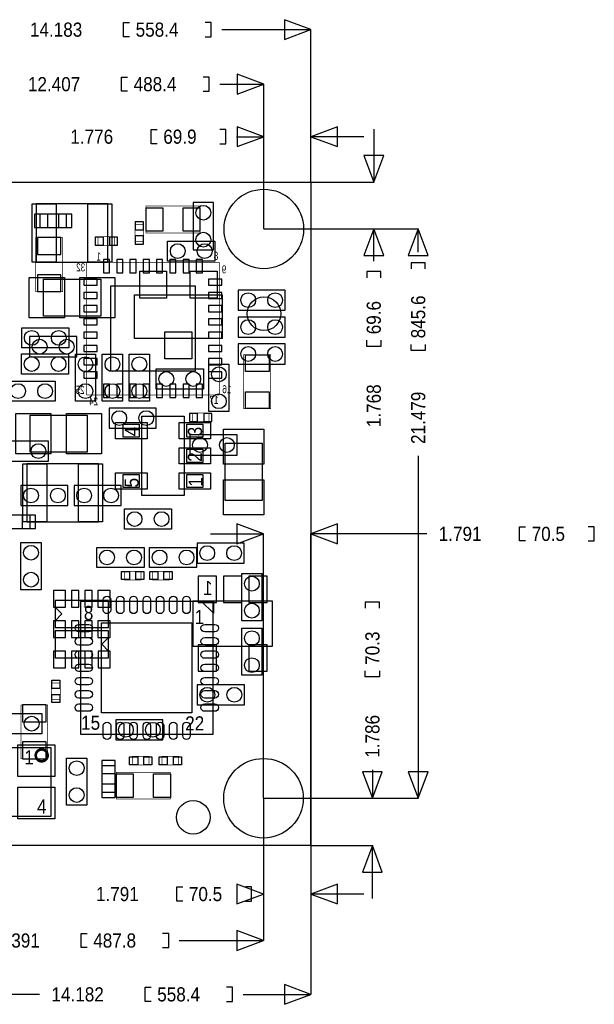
# Model space of a CAD drawing. Extents: x -5.8 to 60.7, y -6.1 to 33.5.
# Tile 5 of 5: x 39 to 60.7, y -6 to 31.2. Entities that reach past the tile are written whole.
import ezdxf

# ---------------------------------------------------------------- set-up
doc = ezdxf.new("R2010")
doc.units = 0
for name, color, linetype in [('BG_DIMENSION', 1, 'CONTINUOUS'), ('BG_OUTLINE', 2, 'CONTINUOUS'), ('PG_ASSEMBLY_BOTTOM', 3, 'CONTINUOUS'), ('PG_ASSEMBLY_TOP', 4, 'CONTINUOUS'), ('PIN_BOTTOM', 6, 'CONTINUOUS'), ('PIN_TOP', 5, 'CONTINUOUS')]:
    doc.layers.add(name, color=color, linetype=linetype)

msp = doc.modelspace()

# ---------------------------------------------------------------- linework, layer by layer
at = {"layer": 'BG_DIMENSION'}
for points in [[(43.1927, 30.5181), (42.9641, 30.5181), (42.9641, 31.0515), (43.1927, 31.0515)], [(46.0375, 30.5181), (46.2661, 30.5181), (46.2661, 31.0515), (46.0375, 31.0515)], [(46.66615, 30.7848), (50.031904, 30.7848)], [(50.031904, 25.031954), (50.031904, 30.7848)], [(43.1165, 28.4607), (42.8879, 28.4607), (42.8879, 28.9941), (43.1165, 28.9941)], [(45.9613, 28.4607), (46.1899, 28.4607), (46.1899, 28.9941), (45.9613, 28.9941)], [(46.58995, 28.7274), (48.255428, 28.7274)], [(48.255428, 23.264368), (48.255428, 28.7274)], [(44.2341, 26.4795), (44.0055, 26.4795), (44.0055, 27.0129), (44.2341, 27.0129)], [(46.5963, 26.4795), (46.8249, 26.4795), (46.8249, 27.0129), (46.5963, 27.0129)], [(52.4002, 27.03195), (52.4002, 25.031954)], [(47.22495, 26.7462), (48.255428, 26.7462)], [(48.255428, 23.264368), (48.255428, 26.7462)], [(52.0319, 26.7462), (50.031904, 26.7462)], [(50.031904, 25.031954), (50.031904, 26.7462)], [(50.031904, 25.031954), (52.4002, 25.031954)], [(48.255428, 23.264368), (52.4002, 23.264368)], [(48.255428, 23.264368), (54.0766, 23.264368)], [(52.4002, 22.05355), (52.4002, 23.264368)], [(54.0766, 22.38375), (54.0766, 23.264368)], [(54.3433, 21.7551), (54.3433, 21.9837), (53.8099, 21.9837), (53.8099, 21.7551)], [(52.6669, 21.4249), (52.6669, 21.6535), (52.1335, 21.6535), (52.1335, 21.4249)], [(52.6669, 19.0627), (52.6669, 18.8341), (52.1335, 18.8341), (52.1335, 19.0627)], [(54.3433, 18.9103), (54.3433, 18.6817), (53.8099, 18.6817), (53.8099, 18.9103)], [(54.0766, 14.70025), (54.0766, 1.78562)], [(58.1279, 11.4935), (57.8993, 11.4935), (57.8993, 12.0269), (58.1279, 12.0269)], [(60.4901, 11.4935), (60.7187, 11.4935), (60.7187, 12.0269), (60.4901, 12.0269)], [(46.2407, 11.7602), (48.240696, 11.7602)], [(48.240696, 1.78562), (48.240696, 11.7602)], [(54.40045, 11.7602), (50.031904, 11.7602)], [(50.031904, 0), (50.031904, 11.7602)], [(52.6161, 8.9535), (52.6161, 9.1821), (52.0827, 9.1821), (52.0827, 8.9535)], [(52.6161, 6.5913), (52.6161, 6.3627), (52.0827, 6.3627), (52.0827, 6.5913)], [(52.3494, 2.86385), (52.3494, 1.78562)], [(48.240696, 1.78562), (48.240696, -1.8288)], [(48.240696, 1.78562), (48.240696, -3.5814)], [(48.240696, 1.78562), (52.3494, 1.78562)], [(48.240696, 1.78562), (54.0766, 1.78562)], [(50.031904, 0), (50.031904, -1.8288)], [(50.031904, 0), (50.031904, -5.6134)], [(50.031904, 0), (52.3494, 0)], [(52.3494, -1.999996), (52.3494, 0)], [(45.1993, -2.0955), (44.9707, -2.0955), (44.9707, -1.5621), (45.1993, -1.5621)], [(47.5615, -2.0955), (47.7901, -2.0955), (47.7901, -1.5621), (47.5615, -1.5621)], [(48.19015, -1.8288), (48.240696, -1.8288)], [(52.0319, -1.8288), (50.031904, -1.8288)], [(41.5925, -3.8481), (41.3639, -3.8481), (41.3639, -3.3147), (41.5925, -3.3147)], [(44.4373, -3.8481), (44.6659, -3.8481), (44.6659, -3.3147), (44.4373, -3.3147)], [(45.06595, -3.5814), (48.240696, -3.5814)], [(44.0055, -5.8801), (43.7769, -5.8801), (43.7769, -5.3467), (44.0055, -5.3467)], [(46.8503, -5.8801), (47.0789, -5.8801), (47.0789, -5.3467), (46.8503, -5.3467)], [(39.79545, -5.6134), (35.84956, -5.6134)], [(47.47895, -5.6134), (50.031904, -5.6134)]]:
    msp.add_lwpolyline(points, dxfattribs=at)
for points in [[(49.031906, 30.409896), (50.031904, 30.7848), (49.031906, 31.159704)], [(47.25543, 28.352496), (48.255428, 28.7274), (47.25543, 29.102304)], [(47.25543, 26.371296), (48.255428, 26.7462), (47.25543, 27.121104)], [(51.031902, 27.121104), (50.031904, 26.7462), (51.031902, 26.371296)], [(52.025296, 26.031952), (52.4002, 25.031954), (52.775104, 26.031952)], [(52.775104, 22.26437), (52.4002, 23.264368), (52.025296, 22.26437)], [(54.451504, 22.26437), (54.0766, 23.264368), (53.701696, 22.26437)], [(47.240698, 11.385296), (48.240696, 11.7602), (47.240698, 12.135104)], [(51.031902, 12.135104), (50.031904, 11.7602), (51.031902, 11.385296)], [(51.974496, 2.785618), (52.3494, 1.78562), (52.724304, 2.785618)], [(53.701696, 2.785618), (54.0766, 1.78562), (54.451504, 2.785618)], [(52.724304, -0.999998), (52.3494, 0), (51.974496, -0.999998)], [(47.240698, -2.203704), (48.240696, -1.8288), (47.240698, -1.453896)], [(51.031902, -1.453896), (50.031904, -1.8288), (51.031902, -2.203704)], [(47.240698, -3.956304), (48.240696, -3.5814), (47.240698, -3.206496)], [(49.031906, -5.988304), (50.031904, -5.6134), (49.031906, -5.238496)]]:
    msp.add_lwpolyline(points, close=True, dxfattribs=at)
at = {"layer": 'BG_OUTLINE'}
msp.add_lwpolyline([(0, 0), (0, 25.031954), (50.031904, 25.031954), (50.031904, 0)], close=True, dxfattribs=at)
at = {"layer": 'PG_ASSEMBLY_BOTTOM'}
for points in [[(45.593, 24.257), (45.593, 22.479), (46.355, 22.479), (46.355, 24.257)], [(40.809926, 23.821136), (39.809674, 23.821136), (39.809674, 23.321264), (40.809926, 23.321264)], [(47.28464, 20.196556), (49.06264, 20.196556), (49.06264, 20.958556), (47.28464, 20.958556)], [(47.28464, 19.180556), (49.06264, 19.180556), (49.06264, 19.942556), (47.28464, 19.942556)], [(41.1988, 19.2024), (39.4208, 19.2024), (39.4208, 18.4404), (41.1988, 18.4404)], [(47.28464, 18.164556), (49.06264, 18.164556), (49.06264, 18.926556), (47.28464, 18.926556)], [(44.198794, 16.508984), (42.420794, 16.508984), (42.420794, 15.746984), (44.198794, 15.746984)], [(40.134794, 15.264384), (38.356794, 15.264384), (38.356794, 14.502384), (40.134794, 14.502384)], [(47.244, 15.494), (45.466, 15.494), (45.466, 14.732), (47.244, 14.732)], [(40.8686, 13.589), (39.0906, 13.589), (39.0906, 12.827), (40.8686, 12.827)], [(41.0972, 12.827), (42.8752, 12.827), (42.8752, 13.589), (41.0972, 13.589)], [(39.44112, 12.46632), (38.440868, 12.46632), (38.440868, 11.966448), (39.44112, 11.966448)], [(47.51578, 11.413998), (45.73778, 11.413998), (45.73778, 10.651998), (47.51578, 10.651998)], [(40.386, 8.2296), (42.3926, 8.2296), (42.3926, 9.2456), (40.386, 9.2456)], [(45.581062, 7.517638), (48.578262, 7.517638), (48.578262, 9.219438), (45.581062, 9.219438)], [(42.3926, 8.1026), (40.386, 8.1026), (40.386, 7.0866), (42.3926, 7.0866)], [(47.5234, 6.0706), (45.7454, 6.0706), (45.7454, 5.3086), (47.5234, 5.3086)], [(44.45, 4.7498), (42.672, 4.7498), (42.672, 3.9878), (44.45, 3.9878)], [(42.142664, 3.014726), (42.142664, 2.014474), (42.642536, 2.014474), (42.642536, 3.014726)]]:
    msp.add_lwpolyline(points, close=True, dxfattribs=at)
at = {"layer": 'PG_ASSEMBLY_BOTTOM', "const_width": 0.0254}
for points in [[(43.7261, 22.79904), (43.7261, 23.42896), (43.3959, 23.42896), (43.3959, 22.79904)], [(40.6654, 20.9042), (40.6654, 22.9362), (39.6494, 22.9362), (39.6494, 20.9042)], [(42.634154, 22.973284), (42.004234, 22.973284), (42.004234, 22.643084), (42.634154, 22.643084)], [(45.55744, 15.9893), (46.18736, 15.9893), (46.18736, 16.3195), (45.55744, 16.3195)], [(39.0906, 5.3086), (39.0906, 3.2766), (40.1066, 3.2766), (40.1066, 5.3086)]]:
    msp.add_lwpolyline(points, close=True, dxfattribs=at)
for points in [[(46.571916, 22.006306), (41.571672, 22.006306)], [(41.571672, 22.006306), (41.571672, 17.006062)], [(46.571916, 17.006062), (46.571916, 22.006306)], [(41.571672, 17.006062), (46.571916, 17.006062)]]:
    msp.add_lwpolyline(points, dxfattribs=at)
at = {"layer": 'PG_ASSEMBLY_BOTTOM'}
for points in [[(40.63492, 8.7376), (40.38092, 8.9916)], [(40.63492, 8.7376), (40.38092, 8.4836)], [(42.14368, 7.5946), (42.39768, 7.8486)], [(42.14368, 7.5946), (42.39768, 7.3406)]]:
    msp.add_lwpolyline(points, dxfattribs=at)
at = {"layer": 'PG_ASSEMBLY_TOP'}
for points in [[(39.67099, 22.013926), (42.37101, 22.013926), (42.37101, 24.21382), (39.67099, 24.21382)], [(46.4058, 22.0472), (44.6278, 22.0472), (44.6278, 22.8092), (46.4058, 22.8092)], [(42.103294, 19.976084), (39.944294, 19.976084), (39.944294, 21.373084), (42.103294, 21.373084)], [(46.6852, 19.1262), (43.3832, 19.1262), (43.3832, 20.7772), (46.6852, 20.7772)], [(39.12362, 19.535902), (40.90162, 19.535902), (40.90162, 18.773902), (39.12362, 18.773902)], [(39.115238, 18.550128), (40.893238, 18.550128), (40.893238, 17.788128), (39.115238, 17.788128)], [(41.91, 18.542), (41.91, 16.764), (41.148, 16.764), (41.148, 18.542)], [(42.926, 18.542), (42.926, 16.764), (42.164, 16.764), (42.164, 18.542)], [(43.942, 18.542), (43.942, 16.764), (43.18, 16.764), (43.18, 18.542)], [(44.196, 17.9832), (45.974, 17.9832), (45.974, 17.2212), (44.196, 17.2212)], [(46.9392, 18.161), (46.9392, 16.383), (46.1772, 16.383), (46.1772, 18.161)], [(40.386, 16.764), (38.608, 16.764), (38.608, 17.526), (40.386, 17.526)], [(39.436294, 16.242284), (41.595294, 16.242284), (41.595294, 14.845284), (39.436294, 14.845284)], [(45.252894, 13.20546), (43.652694, 13.20546), (43.652694, 16.205708), (45.252894, 16.205708)], [(43.552872, 15.405608), (42.95267, 15.405608), (42.95267, 15.90548), (43.552872, 15.90548)], [(45.952918, 15.405608), (45.352716, 15.405608), (45.352716, 15.90548), (45.952918, 15.90548)], [(45.952918, 14.455648), (45.352716, 14.455648), (45.352716, 14.95552), (45.952918, 14.95552)], [(46.7995, 13.0175), (46.7995, 15.1765), (48.1965, 15.1765), (48.1965, 13.0175)], [(42.018204, 14.408658), (39.318184, 14.408658), (39.318184, 12.208764), (42.018204, 12.208764)], [(43.552872, 13.505688), (42.95267, 13.505688), (42.95267, 14.00556), (43.552872, 14.00556)], [(45.952918, 13.505688), (45.352716, 13.505688), (45.352716, 14.00556), (45.952918, 14.00556)], [(44.77766, 11.936984), (42.99966, 11.936984), (42.99966, 12.698984), (44.77766, 12.698984)], [(39.093394, 9.650984), (39.093394, 11.428984), (39.855394, 11.428984), (39.855394, 9.650984)], [(43.7388, 10.4902), (41.9608, 10.4902), (41.9608, 11.2522), (43.7388, 11.2522)], [(43.942, 11.2522), (45.72, 11.2522), (45.72, 10.4902), (43.942, 10.4902)], [(48.1838, 10.2616), (48.1838, 8.4836), (47.4218, 8.4836), (47.4218, 10.2616)], [(41.340278, 9.205722), (41.340278, 4.205478), (46.340522, 4.205478), (46.340522, 9.205722)], [(45.8978, 9.2202), (46.355, 9.2202), (46.355, 8.763)], [(47.4218, 6.4262), (47.4218, 8.2042), (48.1838, 8.2042), (48.1838, 6.4262)], [(39.878, 4.2164), (38.1, 4.2164), (38.1, 4.9784), (39.878, 4.9784)], [(40.226488, 3.702304), (40.226488, 1.10236), (36.92652, 1.10236), (36.92652, 3.702304)], [(40.8178, 1.524), (40.8178, 3.302), (41.5798, 3.302), (41.5798, 1.524)]]:
    msp.add_lwpolyline(points, close=True, dxfattribs=at)
at = {"layer": 'PG_ASSEMBLY_TOP', "const_width": 0.0254}
for points in [[(45.847, 23.114), (43.815, 23.114), (43.815, 24.13), (45.847, 24.13)], [(48.514, 18.5166), (48.514, 16.4846), (47.498, 16.4846), (47.498, 18.5166)], [(42.99204, 10.3505), (43.62196, 10.3505), (43.62196, 10.0203), (42.99204, 10.0203)], [(44.68876, 10.0203), (44.05884, 10.0203), (44.05884, 10.3505), (44.68876, 10.3505)], [(40.5765, 6.13156), (40.5765, 5.50164), (40.2463, 5.50164), (40.2463, 6.13156)], [(43.29684, 3.3655), (43.92676, 3.3655), (43.92676, 3.0353), (43.29684, 3.0353)], [(45.04436, 3.0353), (44.41444, 3.0353), (44.41444, 3.3655), (45.04436, 3.3655)], [(42.6974, 2.7686), (44.7294, 2.7686), (44.7294, 1.7526), (42.6974, 1.7526)]]:
    msp.add_lwpolyline(points, close=True, dxfattribs=at)
at = {"layer": 'PG_ASSEMBLY_TOP', "const_width": 0.100076}
msp.add_lwpolyline([(40.099996, 3.402584, 1), (39.652878, 3.402374, 1)], format="xyb", close=True, dxfattribs=at)
at = {"layer": 'PIN_BOTTOM'}
for points in [[(39.609649, 23.321137), (40.109775, 23.321137), (40.109775, 23.821263), (39.609649, 23.821263)], [(40.509825, 23.321137), (41.009951, 23.321137), (41.009951, 23.821263), (40.509825, 23.821263)], [(43.4086, 23.228554), (43.7134, 23.228554), (43.7134, 23.533354), (43.4086, 23.533354)], [(40.6019, 22.9362), (39.7129, 22.9362), (39.7129, 22.3012), (40.6019, 22.3012)], [(42.20464, 22.655784), (42.20464, 22.960584), (41.89984, 22.960584), (41.89984, 22.655784)], [(42.738548, 22.655784), (42.738548, 22.960584), (42.433748, 22.960584), (42.433748, 22.655784)], [(43.4086, 22.694646), (43.7134, 22.694646), (43.7134, 22.999446), (43.4086, 22.999446)], [(42.436796, 22.106255), (42.206672, 22.106255), (42.206672, 21.606129), (42.436796, 21.606129)], [(42.936922, 22.106255), (42.706798, 22.106255), (42.706798, 21.606129), (42.936922, 21.606129)], [(43.436794, 22.106255), (43.20667, 22.106255), (43.20667, 21.606129), (43.436794, 21.606129)], [(43.93692, 22.106255), (43.706796, 22.106255), (43.706796, 21.606129), (43.93692, 21.606129)], [(44.436792, 22.106255), (44.206668, 22.106255), (44.206668, 21.606129), (44.436792, 21.606129)], [(44.936918, 22.106255), (44.706794, 22.106255), (44.706794, 21.606129), (44.936918, 21.606129)], [(45.43679, 22.106255), (45.206666, 22.106255), (45.206666, 21.606129), (45.43679, 21.606129)], [(45.936916, 22.106255), (45.706792, 22.106255), (45.706792, 21.606129), (45.936916, 21.606129)], [(40.6019, 21.5392), (39.7129, 21.5392), (39.7129, 20.9042), (40.6019, 20.9042)], [(41.971849, 21.371306), (41.471723, 21.371306), (41.471723, 21.141182), (41.971849, 21.141182)], [(46.671865, 21.371306), (46.171739, 21.371306), (46.171739, 21.141182), (46.671865, 21.141182)], [(41.971849, 20.87118), (41.471723, 20.87118), (41.471723, 20.641056), (41.971849, 20.641056)], [(45.67174, 21.10613), (42.471848, 21.10613), (42.471848, 17.906238), (45.67174, 17.906238)], [(46.671865, 20.87118), (46.171739, 20.87118), (46.171739, 20.641056), (46.671865, 20.641056)], [(41.971849, 20.371308), (41.471723, 20.371308), (41.471723, 20.141184), (41.971849, 20.141184)], [(46.671865, 20.371308), (46.171739, 20.371308), (46.171739, 20.141184), (46.671865, 20.141184)], [(41.971849, 19.871182), (41.471723, 19.871182), (41.471723, 19.641058), (41.971849, 19.641058)], [(46.671865, 19.871182), (46.171739, 19.871182), (46.171739, 19.641058), (46.671865, 19.641058)], [(41.971849, 19.37131), (41.471723, 19.37131), (41.471723, 19.141186), (41.971849, 19.141186)], [(46.671865, 19.37131), (46.171739, 19.37131), (46.171739, 19.141186), (46.671865, 19.141186)], [(41.971849, 18.871184), (41.471723, 18.871184), (41.471723, 18.64106), (41.971849, 18.64106)], [(46.671865, 18.871184), (46.171739, 18.871184), (46.171739, 18.64106), (46.671865, 18.64106)], [(41.971849, 18.371312), (41.471723, 18.371312), (41.471723, 18.141188), (41.971849, 18.141188)], [(46.671865, 18.371312), (46.171739, 18.371312), (46.171739, 18.141188), (46.671865, 18.141188)], [(41.971849, 17.871186), (41.471723, 17.871186), (41.471723, 17.641062), (41.971849, 17.641062)], [(46.671865, 17.871186), (46.171739, 17.871186), (46.171739, 17.641062), (46.671865, 17.641062)], [(42.436796, 17.406239), (42.206672, 17.406239), (42.206672, 16.906113), (42.436796, 16.906113)], [(42.936922, 17.406239), (42.706798, 17.406239), (42.706798, 16.906113), (42.936922, 16.906113)], [(43.436794, 17.406239), (43.20667, 17.406239), (43.20667, 16.906113), (43.436794, 16.906113)], [(43.93692, 17.406239), (43.706796, 17.406239), (43.706796, 16.906113), (43.93692, 16.906113)], [(44.436792, 17.406239), (44.206668, 17.406239), (44.206668, 16.906113), (44.436792, 16.906113)], [(44.936918, 17.406239), (44.706794, 17.406239), (44.706794, 16.906113), (44.936918, 16.906113)], [(45.43679, 17.406239), (45.206666, 17.406239), (45.206666, 16.906113), (45.43679, 16.906113)], [(45.936916, 17.406239), (45.706792, 17.406239), (45.706792, 16.906113), (45.936916, 16.906113)], [(45.453046, 16.3068), (45.453046, 16.002), (45.757846, 16.002), (45.757846, 16.3068)], [(45.986954, 16.3068), (45.986954, 16.002), (46.291754, 16.002), (46.291754, 16.3068)], [(39.141019, 11.966321), (39.641145, 11.966321), (39.641145, 12.466447), (39.141019, 12.466447)], [(46.470062, 10.159238), (45.784262, 10.159238), (45.784262, 9.168638), (46.470062, 9.168638)], [(47.422562, 10.159238), (46.736762, 10.159238), (46.736762, 9.168638), (47.422562, 9.168638)], [(48.375062, 10.159238), (47.689262, 10.159238), (47.689262, 9.168638), (48.375062, 9.168638)], [(40.31869, 9.6266), (40.31869, 8.9916), (40.77589, 8.9916), (40.77589, 9.6266)], [(40.999156, 9.6266), (40.999156, 8.9916), (41.278556, 8.9916), (41.278556, 9.6266)], [(41.499282, 9.6266), (41.499282, 8.9916), (41.778682, 8.9916), (41.778682, 9.6266)], [(41.999408, 9.6266), (41.999408, 8.9916), (42.456608, 8.9916), (42.456608, 9.6266)], [(40.77843, 7.8486), (40.77843, 8.4836), (40.32123, 8.4836), (40.32123, 7.8486)], [(40.321992, 8.4836), (40.321992, 7.8486), (40.779192, 7.8486), (40.779192, 8.4836)], [(41.278556, 7.8486), (41.278556, 8.4836), (40.999156, 8.4836), (40.999156, 7.8486)], [(40.999918, 8.4836), (40.999918, 7.8486), (41.279318, 7.8486), (41.279318, 8.4836)], [(41.778682, 7.8486), (41.778682, 8.4836), (41.499282, 8.4836), (41.499282, 7.8486)], [(41.500044, 8.4836), (41.500044, 7.8486), (41.779444, 7.8486), (41.779444, 8.4836)], [(42.456608, 7.8486), (42.456608, 8.4836), (41.999408, 8.4836), (41.999408, 7.8486)], [(42.00017, 8.4836), (42.00017, 7.8486), (42.45737, 7.8486), (42.45737, 8.4836)], [(46.470062, 7.568438), (45.784262, 7.568438), (45.784262, 6.577838), (46.470062, 6.577838)], [(48.375062, 7.568438), (47.689262, 7.568438), (47.689262, 6.577838), (48.375062, 6.577838)], [(40.779192, 6.7056), (40.779192, 7.3406), (40.321992, 7.3406), (40.321992, 6.7056)], [(41.279318, 6.7056), (41.279318, 7.3406), (40.999918, 7.3406), (40.999918, 6.7056)], [(41.779444, 6.7056), (41.779444, 7.3406), (41.500044, 7.3406), (41.500044, 6.7056)], [(42.45991, 6.7056), (42.45991, 7.3406), (42.00271, 7.3406), (42.00271, 6.7056)], [(39.1541, 4.6736), (40.0431, 4.6736), (40.0431, 5.3086), (39.1541, 5.3086)], [(39.1541, 3.2766), (40.0431, 3.2766), (40.0431, 3.9116), (39.1541, 3.9116)], [(42.64279, 2.714498), (42.64279, 3.214624), (42.142664, 3.214624), (42.142664, 2.714498)], [(42.64279, 1.814322), (42.64279, 2.314448), (42.142664, 2.314448), (42.142664, 1.814322)]]:
    msp.add_lwpolyline(points, close=True, dxfattribs=at)
for centre, radius in [((48.255428, 23.264368), 1.499997), ((45.974, 23.876), 0.2794), ((45.974, 22.86), 0.2794), ((47.66564, 20.577556), 0.2794), ((48.68164, 20.577556), 0.2794), ((47.66564, 19.561556), 0.2794), ((48.68164, 19.561556), 0.2794), ((39.8018, 18.8214), 0.2794), ((40.8178, 18.8214), 0.2794), ((47.66564, 18.545556), 0.2794), ((48.68164, 18.545556), 0.2794), ((42.801794, 16.127984), 0.2794), ((43.817794, 16.127984), 0.2794), ((45.847, 15.113), 0.2794), ((46.863, 15.113), 0.2794), ((39.753794, 14.883384), 0.2794), ((39.4716, 13.208), 0.2794), ((40.4876, 13.208), 0.2794), ((41.4782, 13.208), 0.2794), ((42.4942, 13.208), 0.2794), ((46.11878, 11.032998), 0.2794), ((47.13478, 11.032998), 0.2794), ((46.1264, 5.6896), 0.2794), ((47.1424, 5.6896), 0.2794), ((43.053, 4.3688), 0.2794), ((44.069, 4.3688), 0.2794), ((48.240696, 1.78562), 1.499997), ((45.593, 1.0668), 0.635)]:
    msp.add_circle(centre, radius, dxfattribs=at)
at = {"layer": 'PIN_TOP'}
for points in [[(39.520876, 22.013926), (39.520876, 24.21382), (40.420798, 24.21382), (40.420798, 22.013926)], [(41.620948, 22.013926), (41.620948, 24.21382), (42.52087, 24.21382), (42.52087, 22.013926)], [(43.815, 23.1775), (43.815, 24.0665), (44.45, 24.0665), (44.45, 23.1775)], [(45.212, 23.1775), (45.212, 24.0665), (45.847, 24.0665), (45.847, 23.1775)], [(44.5897, 21.6662), (44.5897, 20.6502), (43.5737, 20.6502), (43.5737, 21.6662)], [(46.4947, 21.6662), (46.4947, 20.6502), (45.4787, 20.6502), (45.4787, 21.6662)], [(39.410894, 21.436584), (40.731694, 21.436584), (40.731694, 19.912584), (39.410894, 19.912584)], [(41.315894, 21.436584), (42.636694, 21.436584), (42.636694, 19.912584), (41.315894, 19.912584)], [(45.5422, 19.3802), (45.5422, 18.3642), (44.5262, 18.3642), (44.5262, 19.3802)], [(48.4505, 17.8816), (47.5615, 17.8816), (47.5615, 18.5166), (48.4505, 18.5166)], [(48.4505, 16.4846), (47.5615, 16.4846), (47.5615, 17.1196), (48.4505, 17.1196)], [(40.223694, 14.781784), (38.902894, 14.781784), (38.902894, 16.305784), (40.223694, 16.305784)], [(42.128694, 14.781784), (40.807894, 14.781784), (40.807894, 16.305784), (42.128694, 16.305784)], [(43.849798, 15.350744), (42.655998, 15.350744), (42.655998, 15.960344), (43.849798, 15.960344)], [(46.24959, 15.350744), (45.05579, 15.350744), (45.05579, 15.960344), (46.24959, 15.960344)], [(48.26, 15.7099), (48.26, 14.3891), (46.736, 14.3891), (46.736, 15.7099)], [(46.24959, 14.400784), (45.05579, 14.400784), (45.05579, 15.010384), (46.24959, 15.010384)], [(40.068119, 14.408531), (40.068119, 12.208637), (39.168197, 12.208637), (39.168197, 14.408531)], [(42.168191, 14.408531), (42.168191, 12.208637), (41.268269, 12.208637), (41.268269, 14.408531)], [(43.849798, 13.450824), (42.655998, 13.450824), (42.655998, 14.060424), (43.849798, 14.060424)], [(46.24959, 13.450824), (45.05579, 13.450824), (45.05579, 14.060424), (46.24959, 14.060424)], [(48.26, 13.8049), (48.26, 12.4841), (46.736, 12.4841), (46.736, 13.8049)], [(42.887646, 10.033), (42.887646, 10.3378), (43.192446, 10.3378), (43.192446, 10.033)], [(43.421554, 10.033), (43.421554, 10.3378), (43.726354, 10.3378), (43.726354, 10.033)], [(44.259246, 10.3378), (44.259246, 10.033), (43.954446, 10.033), (43.954446, 10.3378)], [(44.793154, 10.3378), (44.793154, 10.033), (44.488354, 10.033), (44.488354, 10.3378)], [(42.1386, 8.4074), (45.5422, 8.4074), (45.5422, 5.0038), (42.1386, 5.0038)], [(40.259, 6.235954), (40.5638, 6.235954), (40.5638, 5.931154), (40.259, 5.931154)], [(40.259, 5.702046), (40.5638, 5.702046), (40.5638, 5.397246), (40.259, 5.397246)], [(40.375078, 3.799586), (40.375078, 2.605786), (38.978078, 2.605786), (38.978078, 3.799586)], [(43.192446, 3.048), (43.192446, 3.3528), (43.497246, 3.3528), (43.497246, 3.048)], [(43.726354, 3.048), (43.726354, 3.3528), (44.031154, 3.3528), (44.031154, 3.048)], [(44.614846, 3.3528), (44.614846, 3.048), (44.310046, 3.048), (44.310046, 3.3528)], [(45.148754, 3.3528), (45.148754, 3.048), (44.843954, 3.048), (44.843954, 3.3528)], [(43.3324, 2.7051), (43.3324, 1.8161), (42.6974, 1.8161), (42.6974, 2.7051)], [(44.7294, 2.7051), (44.7294, 1.8161), (44.0944, 1.8161), (44.0944, 2.7051)], [(40.375078, 2.199386), (40.375078, 1.005586), (38.978078, 1.005586), (38.978078, 2.199386)]]:
    msp.add_lwpolyline(points, close=True, dxfattribs=at)
for points in [[(42.200576, 8.89), (42.200576, 9.271, -1), (42.479976, 9.271), (42.479976, 8.89, -1)], [(42.700702, 8.89), (42.700702, 9.271, -1), (42.980102, 9.271), (42.980102, 8.89, -1)], [(43.200574, 8.89), (43.200574, 9.271, -1), (43.479974, 9.271), (43.479974, 8.89, -1)], [(43.7007, 8.89), (43.7007, 9.271, -1), (43.9801, 9.271), (43.9801, 8.89, -1)], [(44.200826, 8.89), (44.200826, 9.271, -1), (44.480226, 9.271), (44.480226, 8.89, -1)], [(44.700698, 8.89), (44.700698, 9.271, -1), (44.980098, 9.271), (44.980098, 8.89, -1)], [(45.200824, 8.89), (45.200824, 9.271, -1), (45.480224, 9.271), (45.480224, 8.89, -1)], [(41.656, 8.066024), (41.275, 8.066024, -1), (41.275, 8.345424), (41.656, 8.345424, -1)], [(46.4058, 8.066024), (46.0248, 8.066024, -1), (46.0248, 8.345424), (46.4058, 8.345424, -1)], [(41.656, 7.565898), (41.275, 7.565898, -1), (41.275, 7.845298), (41.656, 7.845298, -1)], [(46.4058, 7.565898), (46.0248, 7.565898, -1), (46.0248, 7.845298), (46.4058, 7.845298, -1)], [(41.656, 7.066026), (41.275, 7.066026, -1), (41.275, 7.345426), (41.656, 7.345426, -1)], [(46.4058, 7.066026), (46.0248, 7.066026, -1), (46.0248, 7.345426), (46.4058, 7.345426, -1)], [(41.656, 6.5659), (41.275, 6.5659, -1), (41.275, 6.8453), (41.656, 6.8453, -1)], [(46.4058, 6.5659), (46.0248, 6.5659, -1), (46.0248, 6.8453), (46.4058, 6.8453, -1)], [(41.656, 6.065774), (41.275, 6.065774, -1), (41.275, 6.345174), (41.656, 6.345174, -1)], [(46.4058, 6.065774), (46.0248, 6.065774, -1), (46.0248, 6.345174), (46.4058, 6.345174, -1)], [(41.656, 5.565902), (41.275, 5.565902, -1), (41.275, 5.845302), (41.656, 5.845302, -1)], [(46.4058, 5.565902), (46.0248, 5.565902, -1), (46.0248, 5.845302), (46.4058, 5.845302, -1)], [(41.656, 5.065776), (41.275, 5.065776, -1), (41.275, 5.345176), (41.656, 5.345176, -1)], [(46.4058, 5.065776), (46.0248, 5.065776, -1), (46.0248, 5.345176), (46.4058, 5.345176, -1)], [(42.200576, 4.1402), (42.200576, 4.5212, -1), (42.479976, 4.5212), (42.479976, 4.1402, -1)], [(42.700702, 4.1402), (42.700702, 4.5212, -1), (42.980102, 4.5212), (42.980102, 4.1402, -1)], [(43.200574, 4.1402), (43.200574, 4.5212, -1), (43.479974, 4.5212), (43.479974, 4.1402, -1)], [(43.7007, 4.1402), (43.7007, 4.5212, -1), (43.9801, 4.5212), (43.9801, 4.1402, -1)], [(44.200826, 4.1402), (44.200826, 4.5212, -1), (44.480226, 4.5212), (44.480226, 4.1402, -1)], [(44.700698, 4.1402), (44.700698, 4.5212, -1), (44.980098, 4.5212), (44.980098, 4.1402, -1)], [(45.200824, 4.1402), (45.200824, 4.5212, -1), (45.480224, 4.5212), (45.480224, 4.1402, -1)]]:
    msp.add_lwpolyline(points, format="xyb", close=True, dxfattribs=at)
for centre, radius in [((48.255428, 23.264368), 1.499997), ((45.0088, 22.4282), 0.2794), ((46.0248, 22.4282), 0.2794), ((48.26, 20.066), 0.635), ((39.50462, 19.154902), 0.2794), ((40.52062, 19.154902), 0.2794), ((39.496238, 18.169128), 0.2794), ((40.512238, 18.169128), 0.2794), ((41.529, 18.161), 0.2794), ((42.545, 18.161), 0.2794), ((43.561, 18.161), 0.2794), ((44.577, 17.6022), 0.2794), ((45.593, 17.6022), 0.2794), ((46.5582, 17.78), 0.2794), ((38.989, 17.145), 0.2794), ((40.005, 17.145), 0.2794), ((41.529, 17.145), 0.2794), ((42.545, 17.145), 0.2794), ((43.561, 17.145), 0.2794), ((46.5582, 16.764), 0.2794), ((43.38066, 12.317984), 0.2794), ((44.39666, 12.317984), 0.2794), ((39.474394, 11.047984), 0.2794), ((42.3418, 10.8712), 0.2794), ((43.3578, 10.8712), 0.2794), ((44.323, 10.8712), 0.2794), ((45.339, 10.8712), 0.2794), ((39.474394, 10.031984), 0.2794), ((47.8028, 9.8806), 0.2794), ((47.8028, 8.8646), 0.2794), ((47.8028, 7.8232), 0.2794), ((47.8028, 6.8072), 0.2794), ((39.497, 4.5974), 0.2794), ((41.1988, 2.921), 0.2794), ((48.240696, 1.78562), 1.499997), ((41.1988, 1.905), 0.2794)]:
    msp.add_circle(centre, radius, dxfattribs=at)

# ---------------------------------------------------------------- texts
at = {"layer": 'BG_DIMENSION', "width": 0.904762}
for s, p in [('14.183', (39.4335, 30.5181)), ('558.4', (43.4213, 30.5181)), ('12.407', (39.3573, 28.4607)), ('488.4', (43.3451, 28.4607)), ('1.776', (40.9575, 26.4795)), ('69.9', (44.4627, 26.4795)), ('1.791', (54.8513, 11.4935)), ('70.5', (58.3565, 11.4935)), ('1.791', (41.9227, -2.0955)), ('70.5', (45.4279, -2.0955)), ('12.391', (37.8333, -3.8481)), ('487.8', (41.8211, -3.8481)), ('14.182', (40.2463, -5.8801)), ('558.4', (44.2341, -5.8801))]:
    msp.add_text(s, height=0.5334, dxfattribs=at).set_placement(p)
for s, p in [('69.6', (52.6669, 19.2913)), ('845.6', (54.3433, 19.1389)), ('1.768', (52.6669, 15.7861)), ('21.479', (54.3433, 15.1511)), ('70.3', (52.6161, 6.8199)), ('1.786', (52.6161, 3.3147))]:
    msp.add_text(s, height=0.5334, rotation=90, dxfattribs=at).set_placement(p)
at = {"layer": 'PG_ASSEMBLY_BOTTOM', "text_generation_flag": 2}
for s, height, width, p in [('1', 0.3048, 0.75, (42.115994, 22.071584)), ('8', 0.3048, 0.75, (46.535594, 22.096984)), ('32', 0.3048, 0.75, (41.519094, 21.665184)), ('9', 0.3048, 0.75, (46.840394, 21.588984)), ('25', 0.3048, 0.75, (41.493694, 17.042384)), ('16', 0.3048, 0.75, (47.030894, 17.067784)), ('24', 0.3048, 0.75, (42.001694, 16.610584)), ('17', 0.3048, 0.75, (46.548294, 16.661384)), ('1', 0.5334, 0.904762, (46.3296, 9.4488))]:
    msp.add_text(s, height=height, dxfattribs=dict(at, width=width)).set_placement(p)
at = {"layer": 'PG_ASSEMBLY_TOP', "width": 0.904762}
for s, p in [('4', (43.5356, 15.4432)), ('3', (45.9232, 15.4432)), ('2', (45.9232, 14.478)), ('5', (43.5356, 13.5128)), ('1', (45.9486, 13.5382))]:
    msp.add_text(s, height=0.5334, rotation=90, dxfattribs=at).set_placement(p)
for s, p in [('8', (41.4655, 8.509)), ('1', (45.6438, 8.3566)), ('15', (41.3639, 4.3688)), ('22', (45.2882, 4.3434)), ('1', (39.2176, 3.0607)), ('4', (39.7002, 1.2065))]:
    msp.add_text(s, height=0.5334, dxfattribs=at).set_placement(p)

doc.saveas('drawing.dxf')
